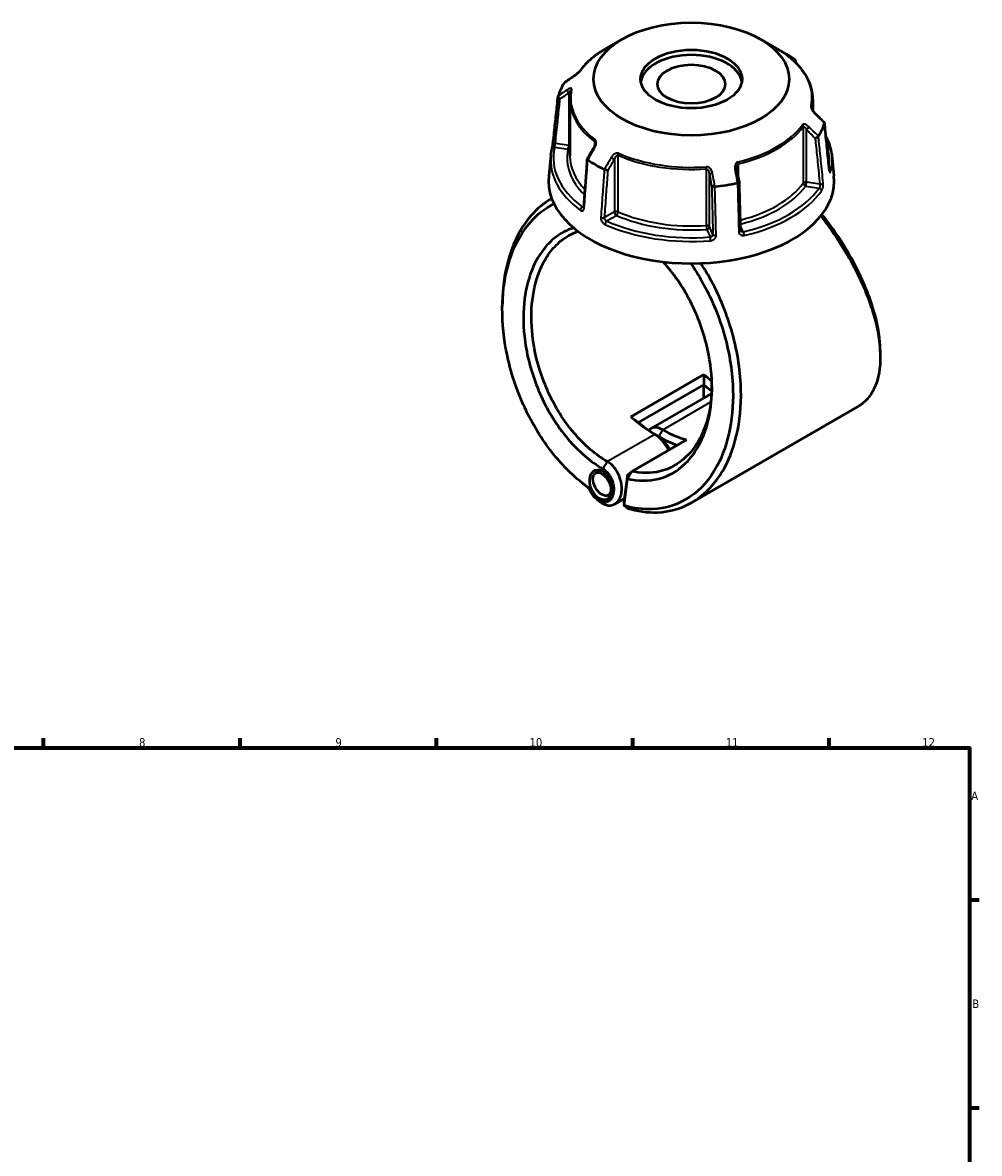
# Model space of a CAD drawing. Header units: millimetres. Extents: x 0 to 898, y 0 to 833.
# Tile 10 of 10: x 483 to 825, y 429 to 833. Entities that reach past the tile are written whole.
import ezdxf

# ---------------------------------------------------------------- set-up
doc = ezdxf.new("R2010")
doc.units = ezdxf.units.MM
for name, color, linetype, lineweight in [('Border (ANSI)', 7, 'Continuous', 70), ('Visible (ANSI)', 7, 'Continuous', 50), ('Visible Narrow (ANSI)', 7, 'Continuous', 35)]:
    doc.layers.add(name, color=color, linetype=linetype, lineweight=lineweight)
doc.styles.add('Note Text (ANSI)', font='tahoma.ttf')

# ---------------------------------------------------------------- blocks, each defined once
blk = doc.blocks.new('Borders Default Border')
at = {"layer": 'Border (ANSI)'}
for p, q in [((490.58, 574), (490.58, 577.45)), ((560.67, 574), (560.67, 577.45)), ((630.75, 574), (630.75, 577.45)), ((700.83, 574), (700.83, 577.45)), ((770.92, 574), (770.92, 577.45)), ((821, 519.75), (824.45, 519.75)), ((821, 445.5), (824.45, 445.5))]:
    blk.add_line(p, q, dxfattribs=at)
at = {"layer": 'Border (ANSI)', "flags": 128}
blk.add_lwpolyline([(20, 20), (20, 574), (821, 574), (821, 20), (20, 20)], dxfattribs=at)
at = {"layer": 'Border (ANSI)', "attachment_point": 7, "style": 'Note Text (ANSI)'}
for s, insert, char_height in [('8', (524.63, 574.33), 3.05), ('9', (594.7, 574.34), 3.05), ('10', (663.96, 574.34), 3.048), ('11', (734.04, 574.4), 3.048), ('12', (804.13, 574.4), 3.048), ('A', (821.63, 555.35), 3.05), ('B', (821.99, 481.1), 3.05)]:
    blk.add_mtext(s, dxfattribs=dict(at, insert=insert, char_height=char_height))

msp = doc.modelspace()

# ---------------------------------------------------------------- linework, layer by layer
at = {"layer": 'Visible (ANSI)'}
for p, q in [((697.06, 826.995), (691.286, 823.661)), ((746.403, 826.995), (755.863, 821.533)), ((678.382, 805.505), (678.382, 785.321)), ((765.082, 805.505), (765.082, 801.551)), ((671.623, 785.552), (670.829, 778.161)), ((771.841, 785.552), (772.634, 778.161)), ((671.885, 770.113), (671.842, 770.088)), ((726.23, 707.262), (700.138, 692.198)), ((702.888, 690.166), (726.221, 703.638)), ((726.186, 698.871), (726.186, 703.576)), ((727.729, 699.762), (707.294, 687.963)), ((781.069, 695.74), (721.895, 661.576)), ((700.542, 672.691), (720.061, 683.961)), ((689.375, 673.115), (687.557, 672.065)), ((698.908, 671.293), (697.696, 661.786)), ((698.908, 671.293), (700.542, 672.691)), ((698.942, 670.057), (698.908, 671.293)), ((697.724, 660.497), (698.942, 670.057)), ((693.194, 664.835), (692.097, 664.201)), ((697.854, 663.022), (694.419, 661.038)), ((697.696, 661.786), (697.724, 660.497))]:
    msp.add_line(p, q, dxfattribs=at)
for centre, major_axis, ratio in [((721.732, 812.751), (-34.89, 0), 0.5773503), ((721.732, 812.751), (-18.088, 0), 0.5773503), ((721.732, 810.93), (-12.059, 0), 0.5773503), ((689.445, 667.913), (1.972, -5.222), 0.6591126), ((689.827, 668.133), (2.27, -3.932), 0.5773503)]:
    msp.add_ellipse(centre, major_axis=major_axis, ratio=ratio, dxfattribs=at)
for centre, major_axis, ratio, start_param, end_param in [((721.732, 810.93), (-18.088, 0), 0.5773503, 3.2288713, 6.1959066), ((721.732, 801.827), (48.269, 0), 0.5773503, 0.6990874, 0.7853982), ((11728.014, -9911.679), (-14817.12, 6164.501), 0.7811897, 5.8148847, 5.8151876), ((721.732, 801.827), (-48.269, 0), 0.5773503, 5.9350752, 6.1076967), ((-10003.46, -6627.387), (-14341.396, 6752.841), 0.7840781, 4.284103, 4.2844065), ((721.732, 801.827), (48.269, 0), 0.5773503, 5.9350752, 6.1076967), ((8745.168, -3904.451), (-8075.254, -13986.753), 0.5773847, 4.7102273, 4.7105198), ((721.732, 801.827), (-48.269, 0), 0.5773503, 0.6990874, 0.8717089), ((-2169.538, -2162.617), (-2429.099, 15707.334), 0.2116434, 4.8677568, 4.8680457), ((721.732, 776.339), (51, 0), 0.5773503, 3.0796893, 6.3450887), ((721.732, 801.827), (-48.269, 0), 0.5773503, 1.746285, 1.9189065), ((734.778, 737.719), (-22.5, 38.971), 0.5773503, 2.0842332, 2.1751353), ((733.364, 736.902), (23.5, -40.703), 0.5773503, 5.2801149, 5.3671546), ((731.949, 692.452), (-4.22, 7.309), 0.5773503, 6.0220013, 6.2831853), ((708.686, 722.655), (22.5, -38.971), 0.5773503, 5.2258258, 5.4977872), ((710.1, 723.471), (-23.5, 40.703), 0.5773503, 2.1385222, 2.3561945), ((711.514, 680.654), (-4.22, 7.309), 0.5773503, 5.4977871, 6.4769284), ((711.514, 724.288), (-22.5, 38.971), 0.5773503, 2.3561945, 2.6281559), ((708.686, 679.021), (4.22, -7.309), 0.5773503, 1.4029495, 2.3561945), ((710.1, 679.838), (-3.22, 5.577), 0.5773503, 4.4916592, 5.4977872), ((710.1, 723.471), (23.5, -40.703), 0.5773503, 5.4977872, 5.6986981)]:
    msp.add_ellipse(centre, major_axis=major_axis, ratio=ratio, start_param=start_param, end_param=end_param, dxfattribs=at)
for points, knots in [([(691.286, 823.661), (690.497, 823.205), (689.737, 822.731), (688.28, 821.75), (687.584, 821.242), (686.258, 820.194), (685.628, 819.655), (684.441, 818.546), (683.883, 817.978), (682.841, 816.814), (682.358, 816.219), (681.914, 815.613)], [3.14159265, 3.14159265, 3.14159265, 3.14159265, 3.21871647, 3.21871647, 3.29584029, 3.29584029, 3.37296411, 3.37296411, 3.45008793, 3.45008793, 3.52721175, 3.52721175, 3.52721175, 3.52721175]), ([(756.119, 821.047), (756.067, 821.087), (756.021, 821.122), (755.944, 821.184), (755.912, 821.209), (755.866, 821.248), (755.852, 821.261), (755.849, 821.263), (755.849, 821.264), (755.849, 821.264)], [0, 0, 0, 0, 0.027602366, 0.027602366, 0.055204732, 0.055204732, 0.082807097, 0.082807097, 0.085029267, 0.085029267, 0.085029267, 0.085029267]), ([(765.082, 805.505), (765.082, 806.636), (764.955, 807.766), (764.451, 810), (764.074, 811.104), (763.083, 813.264), (762.468, 814.321), (761.016, 816.369), (760.179, 817.361), (758.299, 819.266), (757.256, 820.179), (756.119, 821.047)], [0.78539816, 0.78539816, 0.78539816, 0.78539816, 0.91488186, 0.91488186, 1.04436556, 1.04436556, 1.17384925, 1.17384925, 1.30333295, 1.30333295, 1.43281665, 1.43281665, 1.43281665, 1.43281665]), ([(758.778, 818.769), (758.81, 818.819), (758.838, 818.871), (758.908, 819.029), (758.933, 819.136), (758.939, 819.344), (758.919, 819.443), (758.836, 819.617), (758.774, 819.691), (758.695, 819.749)], [0.01985338, 0.01985338, 0.01985338, 0.01985338, 0.03926447, 0.03926447, 0.07801689, 0.07801689, 0.11660183, 0.11660183, 0.15364513, 0.15364513, 0.15364513, 0.15364513]), ([(681.914, 815.613), (681.896, 815.588), (681.871, 815.556), (681.803, 815.473), (681.756, 815.419), (681.636, 815.288), (681.56, 815.209), (681.37, 815.02), (681.254, 814.91), (680.978, 814.659), (680.816, 814.519), (680.494, 814.254), (680.335, 814.129), (680.048, 813.914), (679.919, 813.821), (679.795, 813.736)], [0, 0, 0, 0, 0.02448736, 0.02448736, 0.05566303, 0.05566303, 0.09536839, 0.09536839, 0.14762195, 0.14762195, 0.21670515, 0.21670515, 0.28578835, 0.28578835, 0.345416, 0.345416, 0.345416, 0.345416]), ([(678.728, 808.736), (678.682, 808.522), (678.641, 808.308), (678.567, 807.879), (678.534, 807.663), (678.479, 807.233), (678.456, 807.017), (678.419, 806.586), (678.405, 806.37), (678.386, 805.938), (678.382, 805.722), (678.382, 805.505)], [3.80317111, 3.80317111, 3.80317111, 3.80317111, 3.82793505, 3.82793505, 3.85269899, 3.85269899, 3.87746293, 3.87746293, 3.90222688, 3.90222688, 3.92699082, 3.92699082, 3.92699082, 3.92699082]), ([(672.479, 790.441), (672.593, 791.518), (672.706, 792.596), (672.934, 794.752), (673.048, 795.829), (673.275, 797.985), (673.389, 799.063), (673.617, 801.218), (673.73, 802.296), (673.958, 804.451), (674.072, 805.529), (674.186, 806.607)], [1.2046153, 1.2046153, 1.2046153, 1.2046153, 1.6086229, 1.6086229, 2.0126304, 2.0126304, 2.4166379, 2.4166379, 2.8206455, 2.8206455, 3.224653, 3.224653, 3.224653, 3.224653]), ([(674.891, 805.658), (674.89, 805.659), (674.888, 805.66), (674.773, 805.724), (674.665, 805.799), (674.474, 805.967), (674.393, 806.058), (674.266, 806.245), (674.221, 806.341), (674.178, 806.521), (674.178, 806.604), (674.2, 806.678)], [-0.15376244, -0.15376244, -0.15376244, -0.15376244, -0.15328729, -0.15328729, -0.11411423, -0.11411423, -0.07545227, -0.07545227, -0.03695706, -0.03695706, 0, 0, 0, 0]), ([(765.93, 800.491), (765.805, 800.617), (765.681, 800.751), (765.446, 801.03), (765.333, 801.176), (765.128, 801.472), (765.035, 801.622), (764.921, 801.833), (764.888, 801.9), (764.838, 802.011), (764.819, 802.058), (764.778, 802.168), (764.761, 802.227), (764.746, 802.296), (764.743, 802.315), (764.742, 802.329), (764.742, 802.331), (764.742, 802.331)], [0, 0, 0, 0, 0.06411837, 0.06411837, 0.12823675, 0.12823675, 0.19235512, 0.19235512, 0.22276405, 0.22276405, 0.24628627, 0.24628627, 0.28310596, 0.28310596, 0.30675646, 0.30675646, 0.31680187, 0.31680187, 0.31680187, 0.31680187]), ([(769.223, 797.21), (769.241, 797.192), (769.255, 797.172), (769.286, 797.101), (769.286, 797.042), (769.264, 796.976)], [-0.053597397, -0.053597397, -0.053597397, -0.053597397, -0.036957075, -0.036957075, 0, 0, 0, 0]), ([(770.985, 780.407), (770.871, 781.52), (770.757, 782.632), (770.53, 784.857), (770.416, 785.969), (770.189, 788.194), (770.075, 789.306), (769.848, 791.531), (769.734, 792.643), (769.506, 794.868), (769.393, 795.98), (769.279, 797.093)], [1.2046153, 1.2046153, 1.2046153, 1.2046153, 1.608399, 1.608399, 2.0121827, 2.0121827, 2.4159664, 2.4159664, 2.8197501, 2.8197501, 3.2235337, 3.2235337, 3.2235337, 3.2235337]), ([(767.097, 792.307), (767.055, 792.236), (766.993, 792.162), (766.834, 792.013), (766.737, 791.94), (766.523, 791.805), (766.408, 791.745), (766.171, 791.643), (766.051, 791.603), (765.935, 791.575), (765.934, 791.574), (765.932, 791.574)], [-0.15364527, -0.15364527, -0.15364527, -0.15364527, -0.1166019, -0.1166019, -0.07801677, -0.07801677, -0.03926455, -0.03926455, 0, 0, 0.00047624, 0.00047624, 0.00047624, 0.00047624]), ([(769.772, 792.276), (770.305, 791.244), (770.744, 790.192), (771.458, 787.948), (771.712, 786.753), (771.841, 785.552)], [5.20761365, 5.20761365, 5.20761365, 5.20761365, 5.31604109, 5.31604109, 5.43588379, 5.43588379, 5.43588379, 5.43588379]), ([(671.623, 785.552), (671.639, 785.704), (671.657, 785.855), (671.698, 786.158), (671.72, 786.309), (671.768, 786.611), (671.795, 786.762), (671.851, 787.064), (671.881, 787.214), (671.945, 787.515), (671.979, 787.665), (672.015, 787.816)], [2.418097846, 2.418097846, 2.418097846, 2.418097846, 2.433220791, 2.433220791, 2.448343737, 2.448343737, 2.463466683, 2.463466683, 2.478589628, 2.478589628, 2.493712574, 2.493712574, 2.493712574, 2.493712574]), ([(672.015, 787.816), (672.038, 787.912), (672.066, 788.034), (672.128, 788.321), (672.163, 788.491), (672.234, 788.855), (672.27, 789.049), (672.338, 789.437), (672.37, 789.632), (672.425, 789.999), (672.448, 790.173), (672.471, 790.367), (672.475, 790.404), (672.479, 790.441)], [0, 0, 0, 0, 0.05596137, 0.05596137, 0.11691794, 0.11691794, 0.17857848, 0.17857848, 0.2397459, 0.2397459, 0.2998994, 0.2998994, 0.31481354, 0.31481354, 0.31481354, 0.31481354]), ([(687.356, 789.718), (687.356, 789.644), (687.35, 789.56), (687.325, 789.382), (687.305, 789.288), (687.254, 789.094), (687.223, 788.995), (687.149, 788.795), (687.107, 788.695), (687.012, 788.497), (686.961, 788.398), (686.905, 788.302)], [0.13801183, 0.13801183, 0.13801183, 0.13801183, 0.17949263, 0.17949263, 0.22097343, 0.22097343, 0.26245423, 0.26245423, 0.30393503, 0.30393503, 0.34541583, 0.34541583, 0.34541583, 0.34541583]), ([(684.527, 784.178), (684.444, 783.04), (684.361, 781.903), (684.196, 779.629), (684.113, 778.491), (683.947, 776.217), (683.864, 775.08), (683.699, 772.805), (683.616, 771.668), (683.45, 769.394), (683.367, 768.257), (683.284, 767.119)], [0.6058243, 0.6058243, 0.6058243, 0.6058243, 1.0076292, 1.0076292, 1.4094341, 1.4094341, 1.811239, 1.811239, 2.2130439, 2.2130439, 2.6148488, 2.6148488, 2.6148488, 2.6148488]), ([(684.769, 783.905), (684.689, 783.955), (684.628, 784.004), (684.544, 784.098), (684.524, 784.142), (684.528, 784.191), (684.532, 784.203), (684.538, 784.213)], [-0.15364513, -0.15364513, -0.15364513, -0.15364513, -0.116601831, -0.116601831, -0.078016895, -0.078016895, -0.064730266, -0.064730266, -0.064730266, -0.064730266]), ([(692.015, 780.139), (692.014, 780.139), (692.012, 780.139), (691.927, 780.136), (691.827, 780.142), (691.608, 780.173), (691.489, 780.197), (691.245, 780.261), (691.122, 780.301), (690.89, 780.389), (690.783, 780.437), (690.689, 780.486)], [-0.15376244, -0.15376244, -0.15376244, -0.15376244, -0.15328717, -0.15328717, -0.11411418, -0.11411418, -0.07545204, -0.07545204, -0.036957, -0.036957, 0, 0, 0, 0]), ([(738.044, 780.361), (738.037, 780.397), (738.031, 780.432), (738.021, 780.503), (738.016, 780.539), (738.008, 780.61), (738.004, 780.645), (737.999, 780.716), (737.997, 780.751), (737.994, 780.821), (737.993, 780.855), (737.993, 780.89)], [0, 0, 0, 0, 0.014604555, 0.014604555, 0.02920911, 0.02920911, 0.043813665, 0.043813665, 0.05841822, 0.05841822, 0.073022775, 0.073022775, 0.073022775, 0.073022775]), ([(771.06, 779.975), (771.06, 779.975), (771.058, 779.98), (771.05, 780.006), (771.042, 780.035), (771.024, 780.123), (771.013, 780.186), (770.996, 780.306), (770.99, 780.355), (770.985, 780.407)], [0.20812264, 0.20812264, 0.20812264, 0.20812264, 0.22489111, 0.22489111, 0.25432414, 0.25432414, 0.2919232, 0.2919232, 0.31481354, 0.31481354, 0.31481354, 0.31481354]), ([(738.886, 775.901), (738.888, 775.891), (738.886, 775.88), (738.865, 775.843), (738.828, 775.815), (738.711, 775.759), (738.632, 775.731), (738.444, 775.679), (738.337, 775.656), (738.221, 775.636)], [-0.130863, -0.130863, -0.130863, -0.130863, -0.11411423, -0.11411423, -0.07545229, -0.07545229, -0.03695706, -0.03695706, 0, 0, 0, 0]), ([(739.338, 758.71), (739.308, 759.856), (739.278, 761.002), (739.218, 763.293), (739.188, 764.438), (739.128, 766.73), (739.097, 767.875), (739.037, 770.167), (739.007, 771.312), (738.947, 773.604), (738.917, 774.749), (738.887, 775.895)], [1.2046153, 1.2046153, 1.2046153, 1.2046153, 1.6032596, 1.6032596, 2.0019039, 2.0019039, 2.4005482, 2.4005482, 2.7991924, 2.7991924, 3.1978367, 3.1978367, 3.1978367, 3.1978367]), ([(730.134, 774.384), (730.013, 774.368), (729.89, 774.356), (729.647, 774.341), (729.53, 774.339), (729.322, 774.344), (729.232, 774.353), (729.088, 774.378), (729.035, 774.395), (729.003, 774.416), (729.003, 774.417), (729.003, 774.417)], [-0.15364525, -0.15364525, -0.15364525, -0.15364525, -0.11660189, -0.11660189, -0.07801679, -0.07801679, -0.03926454, -0.03926454, 0, 0, 0.00047626, 0.00047626, 0.00047626, 0.00047626]), ([(671.886, 770.11), (669.175, 768.55), (666.696, 766.49), (661.203, 760.152), (658.592, 755.281), (655.372, 744.933), (654.518, 739.666), (654.321, 734.12), (654.291, 733.276), (654.277, 732.425), (654.277, 731.569)], [0.7804091, 0.7804091, 0.7804091, 0.7804091, 1.0154019, 1.0154019, 1.37379006, 1.37379006, 1.67746339, 1.67746339, 1.67746339, 1.72367387, 1.72367387, 1.72367387, 1.72367387]), ([(685.356, 666.63), (684.192, 667.444), (683.042, 668.32), (678.198, 672.314), (674.673, 676.004), (669.597, 682.627), (667.831, 685.245), (664.575, 690.739), (663.086, 693.614), (660.34, 699.735), (659.104, 702.993), (657.036, 709.604), (656.204, 712.957), (654.544, 721.958), (654.118, 727.593), (654.33, 732.951), (654.542, 738.309), (655.391, 743.388), (658.547, 753.35), (661.09, 758.027), (666.754, 764.481), (669.589, 766.684), (672.705, 768.229)], [-3.05148, -3.05148, -3.05148, -3.05148, -2.964022, -2.964022, -2.6775194, -2.6775194, -2.5089885, -2.5089885, -2.3404576, -2.3404576, -2.1607971, -2.1607971, -1.9811367, -1.9811367, -1.6774634, -1.6774634, -1.6774634, -1.3737901, -1.3737901, -1.0154019, -1.0154019, -0.7429813, -0.7429813, -0.7429813, -0.7429813]), ([(683.284, 767.119), (683.281, 767.072), (683.275, 767.03), (683.261, 766.964), (683.253, 766.938), (683.241, 766.906), (683.236, 766.899), (683.236, 766.899)], [0, 0, 0, 0, 0.031458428, 0.031458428, 0.062916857, 0.062916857, 0.093079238, 0.093079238, 0.093079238, 0.093079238]), ([(767.964, 763.909), (771.69, 759.145), (775.086, 754.086), (781.439, 742.887), (784.199, 736.724), (787.714, 725.893), (788.712, 721.141), (789.053, 716.821), (789.394, 712.501), (789.078, 708.615), (787.557, 703.397), (786.769, 701.669), (784.774, 698.69), (783.567, 697.44), (781.815, 696.195), (781.448, 695.959), (781.069, 695.74)], [-2.462032, -2.462032, -2.462032, -2.462032, -2.1597208, -2.1597208, -1.8014476, -1.8014476, -1.4977294, -1.4977294, -1.4977294, -1.1940112, -1.1940112, -1.0143978, -1.0143978, -0.8347845, -0.8347845, -0.7891624, -0.7891624, -0.7891624, -0.7891624]), ([(789.186, 715.386), (789.187, 716.487), (789.138, 717.624), (789.04, 718.794), (788.688, 722.988), (787.701, 727.593), (784.26, 738.071), (781.574, 744.02), (775.377, 754.879), (772.041, 759.813), (768.387, 764.447)], [1.4130481, 1.4130481, 1.4130481, 1.4130481, 1.4977294, 1.4977294, 1.4977294, 1.8014476, 1.8014476, 2.1597208, 2.1597208, 2.4662781, 2.4662781, 2.4662781, 2.4662781]), ([(679.724, 759.642), (677.32, 758.873), (675.069, 757.669), (671.445, 754.793), (669.986, 753.277), (667.393, 749.802), (666.259, 747.843), (663.793, 742.28), (662.745, 738.388), (662.211, 734.198), (661.677, 730.008), (661.658, 725.522), (662.777, 715.195), (664.216, 709.302), (668.54, 698.016), (671.438, 692.632), (678.433, 682.98), (682.58, 678.785), (688.021, 674.922), (689.092, 674.233), (690.171, 673.61)], [-2.4983333, -2.4983333, -2.4983333, -2.4983333, -2.2558929, -2.2558929, -2.0652236, -2.0652236, -1.8745543, -1.8745543, -1.5707963, -1.5707963, -1.5707963, -1.2670383, -1.2670383, -0.8856997, -0.8856997, -0.5009853, -0.5009853, -0.0973674, -0.0973674, 0, 0, 0, 0]), ([(691.807, 676.167), (690.782, 676.759), (689.764, 677.413), (684.594, 681.081), (680.65, 685.057), (673.981, 694.22), (671.21, 699.336), (667.052, 710.086), (665.655, 715.712), (664.538, 725.599), (664.534, 729.903), (665.023, 733.931), (665.512, 737.96), (666.495, 741.711), (668.829, 747.085), (669.906, 748.98), (672.377, 752.347), (673.77, 753.818), (677.12, 756.52), (679.135, 757.646), (681.286, 758.402)], [0, 0, 0, 0, 0.0973674, 0.0973674, 0.5009853, 0.5009853, 0.8856997, 0.8856997, 1.2670383, 1.2670383, 1.5707963, 1.5707963, 1.5707963, 1.8745543, 1.8745543, 2.0652236, 2.0652236, 2.2558929, 2.2558929, 2.4836819, 2.4836819, 2.4836819, 2.4836819]), ([(739.376, 758.534), (739.372, 758.543), (739.368, 758.553), (739.361, 758.573), (739.357, 758.583), (739.351, 758.605), (739.349, 758.617), (739.344, 758.641), (739.342, 758.654), (739.339, 758.681), (739.338, 758.696), (739.338, 758.71)], [0.24445822, 0.24445822, 0.24445822, 0.24445822, 0.258529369, 0.258529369, 0.272600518, 0.272600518, 0.286671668, 0.286671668, 0.300742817, 0.300742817, 0.314813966, 0.314813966, 0.314813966, 0.314813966]), ([(721.565, 746.895), (722.789, 745.13), (723.956, 743.294), (726.66, 738.638), (728.123, 735.752), (730.73, 729.812), (731.872, 726.758), (733.867, 720.366), (734.695, 717.023), (735.923, 710.351), (736.323, 707.022), (736.808, 698.211), (736.477, 692.843), (735.523, 687.896), (734.57, 682.949), (732.996, 678.422), (728.36, 669.912), (725.079, 666.183), (717.239, 660.856), (712.635, 659.352), (704.494, 659.037), (701.121, 659.486), (697.724, 660.497)], [-2.6116042, -2.6116042, -2.6116042, -2.6116042, -2.4961719, -2.4961719, -2.3279463, -2.3279463, -2.1597208, -2.1597208, -1.9805842, -1.9805842, -1.8014476, -1.8014476, -1.4977294, -1.4977294, -1.4977294, -1.1940112, -1.1940112, -0.8347845, -0.8347845, -0.4610233, -0.4610233, -0.2129992, -0.2129992, -0.2129992, -0.2129992]), ([(698.886, 659.541), (702.483, 658.434), (706.059, 657.933), (714.547, 658.235), (719.3, 659.761), (727.412, 665.205), (730.816, 669.024), (735.643, 677.764), (737.291, 682.419), (738.298, 687.518), (739.305, 692.616), (739.672, 698.156), (739.204, 707.266), (738.801, 710.712), (737.551, 717.624), (736.703, 721.091), (734.652, 727.724), (733.474, 730.897), (730.781, 737.071), (729.267, 740.073), (726.813, 744.315), (725.989, 745.654), (725.133, 746.96)], [0.2061334, 0.2061334, 0.2061334, 0.2061334, 0.4610233, 0.4610233, 0.8347845, 0.8347845, 1.1940112, 1.1940112, 1.4977294, 1.4977294, 1.4977294, 1.8014476, 1.8014476, 1.9805842, 1.9805842, 2.1597208, 2.1597208, 2.3279463, 2.3279463, 2.4961719, 2.4961719, 2.576298, 2.576298, 2.576298, 2.576298]), ([(698.942, 670.057), (699.398, 669.95), (699.852, 669.856), (704.162, 669.081), (707.918, 669.307), (714.814, 671.578), (717.946, 673.639), (721.983, 678.049), (723.254, 679.838), (725.444, 683.819), (726.363, 686.011), (728.247, 692.11), (728.914, 696.265), (729.063, 700.643), (729.211, 705.022), (728.841, 709.621), (726.87, 720.029), (724.977, 725.842), (719.844, 736.722), (716.596, 741.778), (712.497, 746.543), (712.078, 747.014), (711.654, 747.475)], [-2.8802454, -2.8802454, -2.8802454, -2.8802454, -2.8394011, -2.8394011, -2.4921111, -2.4921111, -2.1418878, -2.1418878, -1.9511775, -1.9511775, -1.7604673, -1.7604673, -1.4570397, -1.4570397, -1.4570397, -1.1536122, -1.1536122, -0.7724267, -0.7724267, -0.3881385, -0.3881385, -0.3450386, -0.3450386, -0.3450386, -0.3450386]), ([(729.091, 703.236), (729.085, 702.755), (729.073, 702.275), (729.054, 701.799), (728.889, 697.61), (728.226, 693.642), (726.388, 687.833), (725.495, 685.749), (723.378, 681.969), (722.153, 680.274), (718.271, 676.101), (715.271, 674.162), (708.687, 672.039), (705.109, 671.841), (701.141, 672.565), (700.842, 672.625), (700.542, 672.691)], [1.4225451, 1.4225451, 1.4225451, 1.4225451, 1.4570397, 1.4570397, 1.4570397, 1.7604673, 1.7604673, 1.9511775, 1.9511775, 2.1418878, 2.1418878, 2.4921111, 2.4921111, 2.8394011, 2.8394011, 2.8677245, 2.8677245, 2.8677245, 2.8677245]), ([(688.993, 661.919), (689.055, 661.87), (689.117, 661.822), (690.113, 661.076), (691.113, 660.654), (692.994, 660.461), (693.878, 660.669), (695.093, 661.478), (695.508, 661.901), (695.85, 662.421), (696.192, 662.942), (696.462, 663.558), (696.934, 665.35), (696.999, 666.64), (696.642, 669.26), (696.238, 670.585), (694.986, 673.14), (694.096, 674.341), (692.68, 675.598), (692.247, 675.913), (691.807, 676.167)], [-3.3042487, -3.3042487, -3.3042487, -3.3042487, -3.270659, -3.270659, -2.7691427, -2.7691427, -2.2850436, -2.2850436, -1.9824816, -1.9824816, -1.9824816, -1.6799197, -1.6799197, -1.1958206, -1.1958206, -0.728748, -0.728748, -0.2133498, -0.2133498, 0, 0, 0, 0]), ([(690.171, 673.61), (690.494, 673.424), (690.811, 673.195), (691.851, 672.282), (692.512, 671.411), (693.468, 669.528), (693.791, 668.539), (694.109, 666.547), (694.09, 665.547), (693.769, 664.132), (693.577, 663.638), (693.325, 663.218), (693.073, 662.797), (692.761, 662.449), (691.833, 661.774), (691.146, 661.588), (689.669, 661.714), (688.878, 662.043), (687.311, 663.226), (686.552, 664.14), (685.736, 665.658), (685.526, 666.138), (685.356, 666.63)], [0, 0, 0, 0, 0.2133498, 0.2133498, 0.728748, 0.728748, 1.1958206, 1.1958206, 1.6799197, 1.6799197, 1.9824816, 1.9824816, 1.9824816, 2.2850436, 2.2850436, 2.7691427, 2.7691427, 3.270659, 3.270659, 3.8358654, 3.8358654, 4.0759765, 4.0759765, 4.0759765, 4.0759765]), ([(698.942, 670.057), (699.208, 670.496), (699.475, 670.935), (700.008, 671.813), (700.275, 672.252), (700.542, 672.691)], [-0.30879126, -0.30879126, -0.30879126, -0.30879126, -0.15445747, -0.15445747, 0, 0, 0, 0]), ([(698.886, 659.541), (698.693, 659.7), (698.499, 659.86), (698.112, 660.178), (697.918, 660.338), (697.724, 660.497)], [-0.26328472, -0.26328472, -0.26328472, -0.26328472, -0.13166724, -0.13166724, 0, 0, 0, 0])]:
    msp.add_open_spline(points, degree=3, knots=knots, dxfattribs=at)
for points in [[(758.695, 819.749), (758.689, 819.753), (758.684, 819.757), (758.678, 819.761)], [(758.934, 819.315), (758.954, 819.062), (758.975, 818.81), (758.995, 818.558)], [(676.367, 811.347), (676.393, 811.387), (676.427, 811.421), (676.469, 811.45)], [(676.367, 811.347), (676.364, 811.343), (676.361, 811.338), (676.358, 811.334)], [(674.204, 806.693), (674.203, 806.688), (674.201, 806.683), (674.2, 806.678)], [(769.259, 796.962), (769.261, 796.967), (769.262, 796.972), (769.264, 796.976)], [(767.097, 792.307), (767.1, 792.312), (767.102, 792.316), (767.105, 792.321)], [(684.769, 783.905), (684.774, 783.901), (684.78, 783.898), (684.785, 783.894)], [(690.67, 780.496), (690.676, 780.493), (690.683, 780.49), (690.689, 780.486)], [(738.197, 775.631), (738.205, 775.633), (738.213, 775.634), (738.221, 775.636)], [(730.134, 774.384), (730.142, 774.386), (730.151, 774.387), (730.159, 774.387)], [(654.277, 730.27), (654.277, 730.702), (654.277, 731.136), (654.277, 731.569)], [(789.187, 715.385), (789.187, 714.77), (789.187, 714.154), (789.187, 713.539)], [(726.23, 707.262), (726.244, 706.053), (726.24, 704.842), (726.221, 703.638)], [(700.138, 692.198), (701.047, 691.505), (701.965, 690.828), (702.888, 690.166)], [(683.67, 667.843), (683.344, 668.101), (683.019, 668.36), (682.694, 668.618)], [(683.67, 667.843), (684.24, 667.389), (684.815, 666.949), (685.393, 666.524)], [(688.993, 661.919), (688.668, 662.178), (688.343, 662.437), (688.017, 662.696)]]:
    msp.add_open_spline(points, degree=3, dxfattribs=at)
for points, weights in [([(726.221, 703.638), (726.204, 703.607), (726.186, 703.576)], [1.26304348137, 1.26299855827, 1.2629532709]), ([(702.923, 690.145), (702.905, 690.156), (702.888, 690.166)], [1.2629532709, 1.26299855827, 1.26304348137])]:
    msp.add_rational_spline(points, weights, degree=2, dxfattribs=at)
at = {"layer": 'Visible Narrow (ANSI)'}
for p, q in [((677.98, 807.781), (677.98, 789.041)), ((764.75, 802.279), (764.75, 802.414)), ((761.663, 795.764), (761.663, 775.579)), ((762.843, 775.912), (762.843, 794.652)), ((672.987, 788.399), (677.721, 787.667)), ((677.98, 789.041), (673.215, 789.778)), ((687.154, 790.41), (687.154, 788.812)), ((694.276, 784.045), (694.276, 765.305)), ((695.586, 765.357), (695.586, 785.542)), ((727.086, 780.669), (727.086, 760.484)), ((738.604, 777.395), (738.604, 782.451)), ((728.175, 760.061), (728.175, 778.801)), ((767.609, 775.175), (762.843, 775.912)), ((762.585, 774.538), (767.318, 773.806)), ((683.297, 767.295), (682.891, 767.06)), ((694.276, 765.305), (690.787, 763.291)), ((691.518, 762.079), (694.983, 764.08)), ((727.209, 759.095), (728.477, 756.362)), ((729.452, 757.309), (728.175, 760.061)), ((740.262, 758.185), (739.297, 760.263)), ((711.514, 687.545), (728.697, 697.466)), ((710.1, 685.096), (711.514, 687.545)), ((708.686, 685.912), (691.807, 676.167)), ((710.1, 685.096), (708.686, 685.912)), ((690.171, 673.61), (691.807, 676.167))]:
    msp.add_line(p, q, dxfattribs=at)
for centre, major_axis, ratio, start_param, end_param in [((721.732, 806.083), (43.057, 0), 0.5773503, 2.3561945, 2.7418136), ((755.512, 820.252), (0.607, 0.795), 0.6512731, 0, 0.0791919), ((721.732, 806.083), (43.057, 0), 0.5773503, 6.1593656, 6.9306038), ((755.693, 820.321), (0.497, 0.868), 0.8164947, 5.5909163, 6.2143603), ((682.721, 815.022), (-0.807, 0.591), 0.7521134, 6.0009627, 6.2831853), ((680.361, 812.911), (-0.566, 0.824), 0.557115, 0, 0.2527202), ((678.239, 808.339), (-0.566, 0.824), 0.557115, 0.3842372, 1.889275), ((721.732, 806.083), (-43.057, 0), 0.5773503, 6.1593656, 6.9306038), ((679.706, 808.525), (-0.978, 0.211), 0.8102456, 5.6707033, 6.2831853), ((721.732, 805.505), (-43.35, 0), 0.5773503, 0, 0.6474185), ((721.732, 805.505), (43.35, 0), 0.5773503, 6.1593656, 6.2831853), ((763.757, 802.486), (0.978, -0.211), 0.8102456, 0.1729162, 0.9583143), ((765.225, 799.783), (0.706, 0.708), 0.2576092, 5.732991, 6.2831853), ((721.732, 806.083), (-43.057, 0), 0.5773503, 1.9705754, 2.7418136), ((721.732, 805.505), (43.35, 0), 0.5773503, 5.112168, 5.8834062), ((760.742, 795.989), (-0.807, 0.591), 0.7521134, 3.6447682, 4.4301663), ((763.102, 795.21), (-0.706, -0.708), 0.2576092, 0.9548435, 2.4598813), ((721.732, 784.504), (-49.209, 0), 0.5773503, 6.1456672, 6.9443022), ((672.987, 787.582), (-0.972, 0.233), 0.8087883, 4.9038811, 6.2831853), ((673.473, 790.336), (-0.994, 0.105), 0.5936203, 0, 1.3706163), ((721.732, 784.504), (-44.35, 0), 0.5773503, 6.1593656, 6.8190563), ((677.721, 788.483), (-0.153, -0.988), 0.2113249, 0.6319143, 2.2027106), ((677.721, 788.483), (0.978, -0.211), 0.8102456, 4.8853051, 5.6135457), ((677.721, 788.483), (-1, 0), 0.5773503, 3.990955, 4.4505896), ((687.77, 787.801), (-0.865, 0.501), 0.0017704, 5.3936283, 6.2831853), ((687.951, 790.759), (0.607, 0.795), 0.6512731, 1.6499882, 2.4353864), ((721.732, 784.504), (49.209, 0), 0.5773503, 6.2054058, 6.4788735), ((721.732, 783.759), (-50.205, 0), 0.5773503, 6.221282, 6.9443022), ((721.732, 785.321), (-43.35, 0), 0.5773503, 0, 0.5021301), ((693.569, 784.453), (-0.865, 0.501), 0.0017704, 3.7570734, 5.2621112), ((696.189, 786.002), (-0.4, -0.916), 0.492453, 4.6522942, 5.4376924), ((721.732, 805.505), (43.35, 0), 0.5773503, 4.0649705, 4.8362087), ((721.732, 806.083), (-43.057, 0), 0.5773503, 0.9233778, 1.694616), ((738.215, 782.983), (0.237, -0.972), 0.3177926, 0.9161026, 1.7015008), ((721.732, 783.759), (50.205, 0), 0.5773503, 6.1456672, 6.3450887), ((726.962, 781.242), (-0.072, 0.997), 0.1008402, 4.0932818, 4.8786799), ((729.141, 778.95), (-0.983, -0.186), 0.1515234, 4.562691, 6.0677288), ((737.062, 780.176), (0.983, 0.186), 0.1515234, 0, 1.2895813), ((769.99, 780.306), (0.995, 0.102), 0.5566555, 6.0469779, 6.2831853), ((770.476, 779.793), (0.972, -0.233), 0.8087883, 0.2787585, 1.2285119), ((721.732, 785.321), (-43.35, 0), 0.5773503, 1.9865673, 2.7418136), ((762.585, 775.355), (-1, 0), 0.5773503, 4.4505896, 5.8834062), ((762.585, 775.355), (0.807, -0.591), 0.7521134, 3.6447682, 5.2155645), ((762.585, 775.355), (0.153, 0.988), 0.2113249, 3.773507, 5.3443033), ((767.868, 775.733), (0.995, 0.102), 0.5566555, 4.3927873, 5.8801894), ((721.732, 784.504), (44.35, 0), 0.5773503, 5.1191525, 5.8834062), ((721.732, 784.504), (49.209, 0), 0.5773503, 5.0984697, 5.8971046), ((721.732, 783.759), (50.205, 0), 0.5773503, 5.0984697, 5.8971046), ((767.318, 772.989), (-0.818, 0.576), 0.7563959, 3.7181962, 5.2017261), ((682.891, 766.244), (0.596, 0.803), 0.6444664, 0.8557592, 2.339289), ((684.282, 767.047), (-0.997, 0.073), 0.524643, 0, 0.7421181), ((690.08, 763.699), (0.997, -0.073), 0.524643, 4.0504992, 5.5379013), ((694.983, 764.897), (-1, 0), 0.5773503, 4.0649705, 5.4977871), ((694.983, 764.897), (0.5, -0.866), 0.5773503, 3.9269908, 5.4977871), ((694.983, 764.897), (0.4, 0.916), 0.492453, 3.866896, 5.4376924), ((721.732, 784.504), (44.35, 0), 0.5773503, 4.0649705, 4.8362087), ((721.732, 785.321), (-43.35, 0), 0.5773503, 0.9233778, 1.694616), ((691.518, 761.263), (-0.41, -0.912), 0.5013279, 3.8721145, 5.3556444), ((721.732, 783.759), (50.205, 0), 0.5773503, 4.0512721, 4.8499071), ((721.732, 784.504), (-49.209, 0), 0.5773503, 0.9096795, 1.7083144), ((727.209, 759.911), (1, 0), 0.5773503, 0.2617994, 1.694616), ((727.209, 759.911), (0.072, -0.997), 0.1008402, 4.0932818, 5.6640781), ((727.209, 759.911), (0.907, 0.421), 0.7886751, 4.3615096, 5.9323059), ((728.477, 755.545), (-0.08, 0.997), 0.1119295, 4.1796972, 5.663227), ((730.418, 757.459), (-1, -0.026), 0.5061606, 0.2475523, 1.7349544), ((738.338, 758.684), (1, 0.026), 0.5061606, 5.0433355, 6.2831853), ((740.262, 757.368), (0.228, -0.974), 0.3074604, 1.0061095, 2.4896394)]:
    msp.add_ellipse(centre, major_axis=major_axis, ratio=ratio, start_param=start_param, end_param=end_param, dxfattribs=at)
for points, knots in [([(756.237, 821.159), (756.079, 821.249), (755.947, 821.322), (755.767, 821.413), (755.708, 821.439), (755.659, 821.448), (755.653, 821.442), (755.676, 821.407), (755.708, 821.374), (755.807, 821.288), (755.862, 821.243), (755.975, 821.154), (756.023, 821.116), (756.076, 821.076)], [-0.34541583, -0.34541583, -0.34541583, -0.34541583, -0.25081718, -0.25081718, -0.17415567, -0.17415567, -0.12305037, -0.12305037, -0.06721438, -0.06721438, -0.02585168, -0.02585168, 0, 0, 0, 0]), ([(758.678, 819.761), (758.079, 820.104), (757.48, 820.448), (756.88, 820.791), (756.666, 820.913), (756.452, 821.036), (756.237, 821.159)], [-2.13929006, -2.13929006, -2.13929006, -2.13929006, -1.78001376, -1.78001376, -1.78001376, -1.65148051, -1.65148051, -1.65148051, -1.65148051]), ([(679.698, 813.631), (679.913, 813.778), (680.139, 813.945), (680.561, 814.278), (680.755, 814.439), (681.077, 814.721), (681.206, 814.838), (681.465, 815.084), (681.596, 815.215), (681.802, 815.434), (681.883, 815.525), (681.996, 815.662), (682.036, 815.712), (682.07, 815.758)], [-0.345416, -0.345416, -0.345416, -0.345416, -0.25131567, -0.25131567, -0.17440412, -0.17440412, -0.12292214, -0.12292214, -0.06721438, -0.06721438, -0.02585168, -0.02585168, 0, 0, 0, 0]), ([(676.358, 811.334), (677.178, 811.898), (677.997, 812.461), (678.817, 813.025), (679.111, 813.227), (679.405, 813.429), (679.698, 813.631)], [-2.13929006, -2.13929006, -2.13929006, -2.13929006, -1.78008785, -1.78008785, -1.78008785, -1.65148051, -1.65148051, -1.65148051, -1.65148051]), ([(677.542, 808.984), (677.248, 808.783), (676.955, 808.582), (676.662, 808.38), (675.842, 807.818), (675.023, 807.255), (674.204, 806.693)], [-2.79305162, -2.79305162, -2.79305162, -2.79305162, -2.66441702, -2.66441702, -2.66441702, -2.30524207, -2.30524207, -2.30524207, -2.30524207]), ([(674.891, 805.658), (675.627, 806.164), (676.363, 806.67), (677.1, 807.176), (677.393, 807.378), (677.687, 807.579), (677.98, 807.781)], [2.34170753, 2.34170753, 2.34170753, 2.34170753, 2.66441702, 2.66441702, 2.66441702, 2.79305162, 2.79305162, 2.79305162, 2.79305162]), ([(679.004, 809.153), (679.03, 809.275), (679.023, 809.369), (678.892, 809.6), (678.615, 809.557), (678.065, 809.318), (677.809, 809.168), (677.542, 808.984)], [-0.34541683, -0.34541683, -0.34541683, -0.34541683, -0.28278882, -0.28278882, -0.11734182, -0.11734182, 0, 0, 0, 0]), ([(677.98, 807.781), (678.114, 807.985), (678.242, 808.172), (678.517, 808.545), (678.656, 808.706), (678.71, 808.692), (678.714, 808.688), (678.717, 808.682)], [0, 0, 0, 0, 0.11734182, 0.11734182, 0.28278882, 0.28278882, 0.30141453, 0.30141453, 0.30141453, 0.30141453]), ([(673.215, 789.778), (673.217, 789.802), (673.22, 789.825), (673.492, 792.402), (673.761, 794.955), (674.031, 797.508), (674.263, 799.708), (674.495, 801.907), (674.782, 804.624), (674.836, 805.141), (674.891, 805.658)], [1.2046153, 1.2046153, 1.2046153, 1.2046153, 1.2135013, 1.2135013, 2.1705556, 2.1705556, 2.1705556, 2.9950099, 2.9950099, 3.1888968, 3.1888968, 3.1888968, 3.1888968]), ([(764.459, 803.013), (764.433, 802.891), (764.44, 802.739), (764.572, 802.133), (764.848, 801.625), (765.398, 800.857), (765.654, 800.559), (765.922, 800.292)], [-0.34541683, -0.34541683, -0.34541683, -0.34541683, -0.28278882, -0.28278882, -0.11734182, -0.11734182, 0, 0, 0, 0]), ([(765.922, 800.292), (766.215, 799.999), (766.508, 799.707), (766.801, 799.414), (767.621, 798.597), (768.44, 797.779), (769.259, 796.962)], [-3.30092146, -3.30092146, -3.30092146, -3.30092146, -3.17235886, -3.17235886, -3.17235886, -2.81311191, -2.81311191, -2.81311191, -2.81311191]), ([(763.765, 795.646), (763.55, 795.859), (763.324, 796.051), (762.902, 796.344), (762.708, 796.454), (762.386, 796.587), (762.258, 796.626), (761.998, 796.67), (761.867, 796.67), (761.661, 796.62), (761.58, 796.583), (761.467, 796.494), (761.428, 796.454), (761.394, 796.407)], [-0.345416, -0.345416, -0.345416, -0.345416, -0.25131567, -0.25131567, -0.17440412, -0.17440412, -0.12292214, -0.12292214, -0.06721438, -0.06721438, -0.02585168, -0.02585168, 0, 0, 0, 0]), ([(761.663, 795.764), (761.68, 795.787), (761.7, 795.805), (761.756, 795.836), (761.796, 795.84), (761.898, 795.822), (761.963, 795.788), (762.092, 795.693), (762.156, 795.634), (762.316, 795.462), (762.412, 795.339), (762.623, 795.036), (762.736, 794.85), (762.843, 794.652)], [0, 0, 0, 0, 0.02585168, 0.02585168, 0.06721438, 0.06721438, 0.12292214, 0.12292214, 0.17440412, 0.17440412, 0.25131567, 0.25131567, 0.345416, 0.345416, 0.345416, 0.345416]), ([(767.105, 792.321), (766.286, 793.137), (765.466, 793.953), (764.646, 794.769), (764.352, 795.061), (764.059, 795.353), (763.765, 795.646)], [-2.13929006, -2.13929006, -2.13929006, -2.13929006, -1.78008785, -1.78008785, -1.78008785, -1.65148051, -1.65148051, -1.65148051, -1.65148051]), ([(769.264, 796.976), (769.329, 796.342), (769.393, 795.707), (769.69, 792.802), (769.923, 790.53), (770.155, 788.259), (770.424, 785.622), (770.694, 782.985), (770.965, 780.324), (770.968, 780.3), (770.97, 780.275)], [-3.225245, -3.225245, -3.225245, -3.225245, -2.9950099, -2.9950099, -2.1705556, -2.1705556, -2.1705556, -1.2135013, -1.2135013, -1.2046153, -1.2046153, -1.2046153, -1.2046153]), ([(762.843, 794.652), (763.137, 794.36), (763.43, 794.068), (763.724, 793.775), (764.46, 793.042), (765.196, 792.308), (765.932, 791.574)], [1.65148051, 1.65148051, 1.65148051, 1.65148051, 1.78008785, 1.78008785, 1.78008785, 2.10282461, 2.10282461, 2.10282461, 2.10282461]), ([(765.932, 791.574), (765.987, 791.04), (766.042, 790.506), (766.328, 787.7), (766.561, 785.429), (766.793, 783.158), (767.062, 780.522), (767.332, 777.885), (767.604, 775.224), (767.606, 775.2), (767.609, 775.175)], [0.6305673, 0.6305673, 0.6305673, 0.6305673, 0.8244543, 0.8244543, 1.6489085, 1.6489085, 1.6489085, 2.6059628, 2.6059628, 2.6148488, 2.6148488, 2.6148488, 2.6148488]), ([(768.805, 775.609), (768.803, 775.634), (768.8, 775.658), (768.528, 778.319), (768.258, 780.955), (767.988, 783.591), (767.756, 785.862), (767.524, 788.133), (767.226, 791.038), (767.162, 791.673), (767.097, 792.307)], [-2.6148488, -2.6148488, -2.6148488, -2.6148488, -2.6059628, -2.6059628, -1.6489085, -1.6489085, -1.6489085, -0.8244543, -0.8244543, -0.5942191, -0.5942191, -0.5942191, -0.5942191]), ([(672.987, 788.399), (672.989, 788.458), (672.995, 788.53), (673.018, 788.738), (673.042, 788.889), (673.105, 789.25), (673.148, 789.463), (673.196, 789.692), (673.206, 789.736), (673.215, 789.778)], [0, 0, 0, 0, 0.06043739, 0.06043739, 0.15713721, 0.15713721, 0.28284699, 0.28284699, 0.31481354, 0.31481354, 0.31481354, 0.31481354]), ([(684.785, 783.894), (685.384, 784.931), (685.983, 785.967), (686.583, 787.004), (686.797, 787.375), (687.012, 787.746), (687.226, 788.118)], [-2.13929006, -2.13929006, -2.13929006, -2.13929006, -1.78008576, -1.78008576, -1.78008576, -1.65148051, -1.65148051, -1.65148051, -1.65148051]), ([(687.154, 790.41), (687.18, 790.39), (687.204, 790.365), (687.259, 790.285), (687.286, 790.222), (687.334, 790.053), (687.349, 789.94), (687.356, 789.785), (687.356, 789.752), (687.356, 789.718)], [0, 0, 0, 0, 0.02585168, 0.02585168, 0.06721438, 0.06721438, 0.12305037, 0.12305037, 0.13801183, 0.13801183, 0.13801183, 0.13801183]), ([(687.226, 788.118), (687.384, 788.391), (687.516, 788.679), (687.697, 789.213), (687.755, 789.458), (687.804, 789.862), (687.81, 790.022), (687.788, 790.347), (687.755, 790.51), (687.657, 790.765), (687.601, 790.865), (687.489, 791.002), (687.44, 791.049), (687.387, 791.09)], [-0.34541583, -0.34541583, -0.34541583, -0.34541583, -0.25081718, -0.25081718, -0.17415567, -0.17415567, -0.12305037, -0.12305037, -0.06721438, -0.06721438, -0.02585168, -0.02585168, 0, 0, 0, 0]), ([(683.521, 766.747), (683.523, 766.772), (683.525, 766.797), (683.723, 769.531), (683.92, 772.24), (684.117, 774.949), (684.287, 777.282), (684.457, 779.616), (684.674, 782.601), (684.721, 783.253), (684.769, 783.905)], [-2.6148488, -2.6148488, -2.6148488, -2.6148488, -2.6059628, -2.6059628, -1.6489085, -1.6489085, -1.6489085, -0.8244543, -0.8244543, -0.5942191, -0.5942191, -0.5942191, -0.5942191]), ([(693.117, 784.716), (692.902, 784.346), (692.687, 783.975), (692.472, 783.604), (691.871, 782.568), (691.27, 781.532), (690.67, 780.496)], [-0.97913562, -0.97913562, -0.97913562, -0.97913562, -0.85053037, -0.85053037, -0.85053037, -0.49132607, -0.49132607, -0.49132607, -0.49132607]), ([(692.015, 780.139), (692.553, 781.07), (693.092, 782.001), (693.631, 782.932), (693.846, 783.303), (694.061, 783.674), (694.276, 784.045)], [0.52779152, 0.52779152, 0.52779152, 0.52779152, 0.85053037, 0.85053037, 0.85053037, 0.97913562, 0.97913562, 0.97913562, 0.97913562]), ([(695.763, 786.254), (695.576, 786.336), (695.365, 786.362), (694.671, 786.288), (694.209, 786), (693.553, 785.369), (693.314, 785.055), (693.117, 784.716)], [-0.34541645, -0.34541645, -0.34541645, -0.34541645, -0.27620858, -0.27620858, -0.11734182, -0.11734182, 0, 0, 0, 0]), ([(694.276, 784.045), (694.374, 784.327), (694.493, 784.596), (694.819, 785.159), (695.048, 785.436), (695.39, 785.577), (695.494, 785.582), (695.586, 785.542)], [0, 0, 0, 0, 0.11734182, 0.11734182, 0.27620858, 0.27620858, 0.34541645, 0.34541645, 0.34541645, 0.34541645]), ([(738.49, 783.184), (738.289, 783.135), (738.103, 783.037), (737.547, 782.569), (737.341, 782.044), (737.219, 781.139), (737.236, 780.75), (737.307, 780.37)], [-0.34541684, -0.34541684, -0.34541684, -0.34541684, -0.28109054, -0.28109054, -0.11734182, -0.11734182, 0, 0, 0, 0]), ([(690.689, 780.486), (690.642, 779.835), (690.594, 779.183), (690.376, 776.198), (690.206, 773.865), (690.036, 771.532), (689.838, 768.823), (689.64, 766.115), (689.441, 763.381), (689.439, 763.356), (689.437, 763.331)], [-3.225245, -3.225245, -3.225245, -3.225245, -2.9950099, -2.9950099, -2.1705556, -2.1705556, -2.1705556, -1.2135013, -1.2135013, -1.2046153, -1.2046153, -1.2046153, -1.2046153]), ([(690.787, 763.291), (690.789, 763.316), (690.791, 763.341), (690.99, 766.075), (691.187, 768.784), (691.385, 771.492), (691.555, 773.826), (691.725, 776.159), (691.935, 779.041), (691.975, 779.59), (692.015, 780.139)], [1.2046153, 1.2046153, 1.2046153, 1.2046153, 1.2135013, 1.2135013, 2.1705556, 2.1705556, 2.1705556, 2.9950099, 2.9950099, 3.1888968, 3.1888968, 3.1888968, 3.1888968]), ([(729.26, 779.125), (729.202, 779.429), (729.108, 779.728), (728.866, 780.241), (728.731, 780.462), (728.458, 780.793), (728.336, 780.917), (728.053, 781.14), (727.891, 781.238), (727.586, 781.359), (727.45, 781.394), (727.224, 781.419), (727.136, 781.42), (727.049, 781.414)], [-0.34541603, -0.34541603, -0.34541603, -0.34541603, -0.25141662, -0.25141662, -0.17445287, -0.17445287, -0.12288915, -0.12288915, -0.06721438, -0.06721438, -0.02585168, -0.02585168, 0, 0, 0, 0]), ([(727.086, 780.669), (727.128, 780.672), (727.171, 780.669), (727.282, 780.644), (727.35, 780.613), (727.5, 780.51), (727.58, 780.429), (727.719, 780.244), (727.779, 780.143), (727.914, 779.873), (727.98, 779.695), (728.1, 779.282), (728.146, 779.043), (728.175, 778.801)], [0, 0, 0, 0, 0.02585168, 0.02585168, 0.06721438, 0.06721438, 0.12288915, 0.12288915, 0.17445287, 0.17445287, 0.25141662, 0.25141662, 0.34541603, 0.34541603, 0.34541603, 0.34541603]), ([(730.159, 774.387), (729.938, 775.55), (729.718, 776.713), (729.497, 777.876), (729.418, 778.292), (729.339, 778.709), (729.26, 779.125)], [-2.13929006, -2.13929006, -2.13929006, -2.13929006, -1.78011512, -1.78011512, -1.78011512, -1.65148051, -1.65148051, -1.65148051, -1.65148051]), ([(737.307, 780.37), (737.385, 779.954), (737.464, 779.537), (737.542, 779.121), (737.76, 777.957), (737.979, 776.794), (738.197, 775.631)], [-2.99079873, -2.99079873, -2.99079873, -2.99079873, -2.86219139, -2.86219139, -2.86219139, -2.50298918, -2.50298918, -2.50298918, -2.50298918]), ([(737.993, 780.89), (737.993, 781.004), (737.998, 781.116), (738.041, 781.636), (738.141, 782.034), (738.414, 782.363), (738.505, 782.427), (738.604, 782.451)], [0.07302277, 0.07302277, 0.07302277, 0.07302277, 0.11734182, 0.11734182, 0.28109054, 0.28109054, 0.34541684, 0.34541684, 0.34541684, 0.34541684]), ([(770.97, 780.275), (770.979, 780.187), (770.99, 780.104), (771.049, 779.723), (771.118, 779.514), (771.252, 779.387), (771.313, 779.411), (771.402, 779.575), (771.435, 779.668), (771.463, 779.785)], [-0.31481354, -0.31481354, -0.31481354, -0.31481354, -0.28284699, -0.28284699, -0.15713721, -0.15713721, -0.06043739, -0.06043739, 0, 0, 0, 0]), ([(728.175, 778.801), (728.254, 778.384), (728.332, 777.968), (728.411, 777.551), (728.608, 776.506), (728.805, 775.462), (729.003, 774.417)], [1.65148051, 1.65148051, 1.65148051, 1.65148051, 1.78011512, 1.78011512, 1.78011512, 2.10282461, 2.10282461, 2.10282461, 2.10282461]), ([(738.221, 775.636), (738.239, 774.974), (738.256, 774.312), (738.335, 771.281), (738.397, 768.912), (738.459, 766.542), (738.53, 763.792), (738.602, 761.041), (738.674, 758.265), (738.675, 758.24), (738.676, 758.214)], [-3.225245, -3.225245, -3.225245, -3.225245, -2.9950099, -2.9950099, -2.1705556, -2.1705556, -2.1705556, -1.2135013, -1.2135013, -1.2046153, -1.2046153, -1.2046153, -1.2046153]), ([(767.609, 775.175), (767.62, 775.119), (767.629, 775.06), (767.643, 774.9), (767.644, 774.795), (767.628, 774.552), (767.605, 774.413), (767.513, 774.087), (767.425, 773.916), (767.318, 773.806)], [0, 0, 0, 0, 0.03982627, 0.03982627, 0.1035483, 0.1035483, 0.18638694, 0.18638694, 0.31481104, 0.31481104, 0.31481104, 0.31481104]), ([(768.241, 772.844), (768.406, 773.078), (768.553, 773.429), (768.722, 774.091), (768.77, 774.37), (768.819, 774.856), (768.828, 775.065), (768.823, 775.382), (768.816, 775.499), (768.805, 775.609)], [-0.31481104, -0.31481104, -0.31481104, -0.31481104, -0.18638694, -0.18638694, -0.1035483, -0.1035483, -0.03982627, -0.03982627, 0, 0, 0, 0]), ([(729.003, 774.417), (729.017, 773.86), (729.032, 773.302), (729.109, 770.376), (729.171, 768.006), (729.233, 765.637), (729.305, 762.887), (729.378, 760.136), (729.451, 757.36), (729.451, 757.335), (729.452, 757.309)], [0.6305673, 0.6305673, 0.6305673, 0.6305673, 0.8244543, 0.8244543, 1.6489085, 1.6489085, 1.6489085, 2.6059628, 2.6059628, 2.6148488, 2.6148488, 2.6148488, 2.6148488]), ([(730.594, 756.964), (730.594, 756.989), (730.593, 757.015), (730.52, 759.791), (730.447, 762.541), (730.374, 765.292), (730.312, 767.661), (730.249, 770.03), (730.169, 773.061), (730.151, 773.723), (730.134, 774.384)], [-2.6148488, -2.6148488, -2.6148488, -2.6148488, -2.6059628, -2.6059628, -1.6489085, -1.6489085, -1.6489085, -0.8244543, -0.8244543, -0.5942191, -0.5942191, -0.5942191, -0.5942191]), ([(683.253, 766.94), (683.251, 766.939), (683.248, 766.939), (683.152, 766.912), (683.048, 766.937), (682.931, 767.024), (682.911, 767.041), (682.891, 767.06)], [0.18243851, 0.18243851, 0.18243851, 0.18243851, 0.18520991, 0.18520991, 0.29222008, 0.29222008, 0.31481112, 0.31481112, 0.31481112, 0.31481112]), ([(682.105, 765.962), (682.152, 765.927), (682.199, 765.895), (682.473, 765.737), (682.702, 765.695), (683.053, 765.788), (683.187, 765.883), (683.37, 766.136), (683.431, 766.273), (683.496, 766.528), (683.513, 766.635), (683.521, 766.747)], [-0.31481112, -0.31481112, -0.31481112, -0.31481112, -0.29222008, -0.29222008, -0.18520991, -0.18520991, -0.1028944, -0.1028944, -0.03957477, -0.03957477, 0, 0, 0, 0]), ([(689.437, 763.331), (689.408, 762.93), (689.514, 762.462), (689.899, 761.723), (690.127, 761.433), (690.552, 761.073), (690.727, 760.96), (690.906, 760.88)], [-0.31481287, -0.31481287, -0.31481287, -0.31481287, -0.1729885, -0.1729885, -0.06653404, -0.06653404, 0, 0, 0, 0]), ([(691.518, 762.079), (691.42, 762.113), (691.326, 762.164), (691.103, 762.333), (690.987, 762.474), (690.8, 762.843), (690.758, 763.082), (690.787, 763.291)], [0, 0, 0, 0, 0.06653404, 0.06653404, 0.1729885, 0.1729885, 0.31481287, 0.31481287, 0.31481287, 0.31481287]), ([(729.452, 757.309), (729.455, 757.249), (729.451, 757.188), (729.425, 757.032), (729.391, 756.937), (729.279, 756.737), (729.189, 756.636), (728.911, 756.433), (728.696, 756.364), (728.477, 756.362)], [0, 0, 0, 0, 0.03986256, 0.03986256, 0.10364264, 0.10364264, 0.18655676, 0.18655676, 0.31481094, 0.31481094, 0.31481094, 0.31481094]), ([(728.614, 755.047), (729.046, 755.081), (729.475, 755.24), (730.037, 755.658), (730.221, 755.859), (730.455, 756.252), (730.526, 756.434), (730.587, 756.733), (730.597, 756.849), (730.594, 756.964)], [-0.31481094, -0.31481094, -0.31481094, -0.31481094, -0.18655676, -0.18655676, -0.10364264, -0.10364264, -0.03986256, -0.03986256, 0, 0, 0, 0]), ([(738.676, 758.214), (738.682, 757.964), (738.75, 757.726), (739.017, 757.287), (739.235, 757.099), (739.706, 756.896), (739.937, 756.85), (740.329, 756.852), (740.484, 756.871), (740.637, 756.907)], [-0.31481397, -0.31481397, -0.31481397, -0.31481397, -0.2278058, -0.2278058, -0.12655878, -0.12655878, -0.04867645, -0.04867645, 0, 0, 0, 0]), ([(740.262, 758.185), (740.189, 758.162), (740.116, 758.148), (739.929, 758.137), (739.817, 758.156), (739.589, 758.254), (739.481, 758.349), (739.397, 758.492), (739.386, 758.513), (739.376, 758.534)], [0, 0, 0, 0, 0.04867645, 0.04867645, 0.12655878, 0.12655878, 0.2278058, 0.2278058, 0.24445822, 0.24445822, 0.24445822, 0.24445822])]:
    msp.add_open_spline(points, degree=3, knots=knots, dxfattribs=at)
msp.add_open_spline([(764.742, 802.33), (764.742, 802.362), (764.745, 802.391), (764.75, 802.414)], degree=3, dxfattribs=at)

# ---------------------------------------------------------------- block references
msp.add_blockref('Borders Default Border', (0, 0))

doc.saveas('drawing.dxf')
